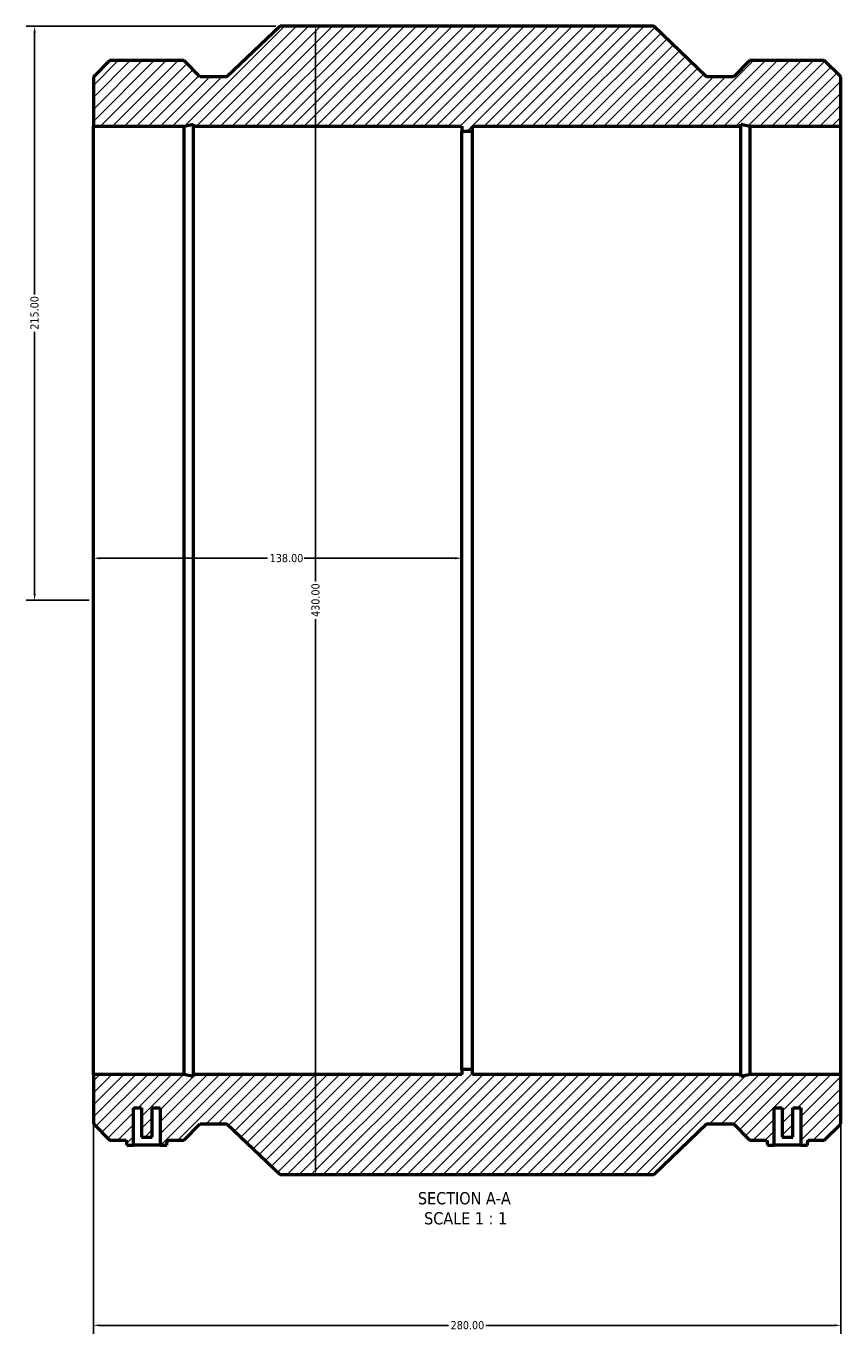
# Model space of a CAD drawing. Header units: millimetres. Extents: x -269 to 1215, y -320 to 1324.
# Tile 4 of 5: x 279 to 584, y 802 to 1292. Entities that reach past the tile are written whole.
import ezdxf

# ---------------------------------------------------------------- set-up
doc = ezdxf.new("R2010")
doc.units = ezdxf.units.MM
for name, color, linetype, lineweight in [('Dimension (ANSI)', 7, 'Continuous', 25), ('Hatch (ANSI)', 7, 'Continuous', 18), ('Symbol (ANSI)', 7, 'Continuous', 25), ('Visible (ANSI)', 7, 'Continuous', 50)]:
    doc.layers.add(name, color=color, linetype=linetype, lineweight=lineweight)
doc.styles.add('Label Text (ANSI)', font='tahoma.ttf')
doc.styles.add('Note Text (ANSI)', font='tahoma.ttf')
doc.dimstyles.new('Default - mm (ANSI)', dxfattribs={"dimtxt": 3.048, "dimasz": 2.5, "dimexe": 3.175, "dimexo": 1.6002, "dimgap": 0.8, "dimtad": 0, "dimtoh": 1, "dimrnd": 1e-08, "dimzin": 4, "dimdsep": 46, "dimtxsty": 'Note Text (ANSI)', "dimcen": 0.09, "dimdle": 10, "dimclrd": 256, "dimclre": 256, "dimclrt": 230, "dimadec": 1, "dimazin": 1, "dimtfac": 1, "dimtofl": 0, "dimtmove": 0, "dimatfit": 3, "dimfxl": 1, "dimtolj": 1, "dimtzin": 4, "dimlwd": -1, "dimlwe": -1, "dimarcsym": 0})

# ---------------------------------------------------------------- blocks, each defined once
blk = doc.blocks.new('*D7')
at = {"layer": 'Defpoints', "color": 0, "transparency": 16777216}
for p in [(442.03, 1092.36), (304.03, 1076.61), (442.03, 1076.61)]:
    blk.add_point(p, dxfattribs=at)
at = {"layer": 'Dimension (ANSI)', "transparency": 16777216}
for p, q in [((306.53, 1092.36), (369.29, 1092.36)), ((439.53, 1092.36), (382.97, 1092.36))]:
    blk.add_line(p, q, dxfattribs=at)
for points in [[(306.53, 1092.78), (306.53, 1091.95), (304.03, 1092.36)], [(439.53, 1092.78), (439.53, 1091.95), (442.03, 1092.36)]]:
    blk.add_solid(points, dxfattribs=at)
at = {"layer": 'Dimension (ANSI)', "color": 230, "true_color": 0xff0080, "transparency": 16777216, "insert": (370.09, 1093.96), "char_height": 3.048, "attachment_point": 1, "style": 'Note Text (ANSI)'}
blk.add_mtext('\\A1;138.00', dxfattribs=at)
blk = doc.blocks.new('*D8')
at = {"layer": 'Defpoints', "color": 0, "transparency": 16777216}
for p in [(387.29, 1291.61), (387.29, 861.61), (387.29, 861.61)]:
    blk.add_point(p, dxfattribs=at)
at = {"layer": 'Dimension (ANSI)', "transparency": 16777216}
for p, q in [((387.29, 1289.11), (387.29, 1083.64)), ((387.29, 864.11), (387.29, 1069.58))]:
    blk.add_line(p, q, dxfattribs=at)
for points in [[(386.87, 1289.11), (387.71, 1289.11), (387.29, 1291.61)], [(386.87, 864.11), (387.71, 864.11), (387.29, 861.61)]]:
    blk.add_solid(points, dxfattribs=at)
at = {"layer": 'Dimension (ANSI)', "color": 230, "true_color": 0xff0080, "transparency": 16777216, "insert": (385.7, 1070.38), "char_height": 3.048, "attachment_point": 1, "rotation": 90, "style": 'Note Text (ANSI)'}
blk.add_mtext('\\A1;430.00', dxfattribs=at)
blk = doc.blocks.new('*D9')
at = {"layer": 'Defpoints', "color": 0, "transparency": 16777216}
for p in [(374.03, 1291.61), (282.03, 1076.61), (304.03, 1076.61)]:
    blk.add_point(p, dxfattribs=at)
at = {"layer": 'Dimension (ANSI)', "transparency": 16777216}
for p, q in [((372.43, 1291.61), (278.86, 1291.61)), ((282.03, 1289.11), (282.03, 1191.07)), ((282.03, 1079.11), (282.03, 1177.15)), ((302.43, 1076.61), (278.86, 1076.61))]:
    blk.add_line(p, q, dxfattribs=at)
for points in [[(281.61, 1289.11), (282.45, 1289.11), (282.03, 1291.61)], [(281.61, 1079.11), (282.45, 1079.11), (282.03, 1076.61)]]:
    blk.add_solid(points, dxfattribs=at)
at = {"layer": 'Dimension (ANSI)', "color": 230, "true_color": 0xff0080, "transparency": 16777216, "insert": (280.44, 1177.95), "char_height": 3.048, "attachment_point": 1, "rotation": 90, "style": 'Note Text (ANSI)'}
blk.add_mtext('\\A1;215.00', dxfattribs=at)
blk = doc.blocks.new('*D10')
at = {"layer": 'Defpoints', "color": 0, "transparency": 16777216}
for p in [(304.03, 899.11), (584.03, 899.11), (584.03, 805.11)]:
    blk.add_point(p, dxfattribs=at)
at = {"layer": 'Dimension (ANSI)', "transparency": 16777216}
for p, q in [((304.03, 897.51), (304.03, 801.94)), ((584.03, 897.51), (584.03, 801.94)), ((306.53, 805.11), (437.07, 805.11)), ((581.53, 805.11), (450.99, 805.11))]:
    blk.add_line(p, q, dxfattribs=at)
for points in [[(306.53, 805.53), (306.53, 804.7), (304.03, 805.11)], [(581.53, 805.53), (581.53, 804.7), (584.03, 805.11)]]:
    blk.add_solid(points, dxfattribs=at)
at = {"layer": 'Dimension (ANSI)', "color": 230, "true_color": 0xff0080, "transparency": 16777216, "insert": (437.87, 806.71), "char_height": 3.048, "attachment_point": 1, "style": 'Note Text (ANSI)'}
blk.add_mtext('\\A1;280.00', dxfattribs=at)

msp = doc.modelspace()

# ---------------------------------------------------------------- hatches: boundary and pattern name
at = {"layer": 'Hatch (ANSI)'}
h = msp.add_hatch(dxfattribs=at)
h.set_pattern_fill('ANSI31', color=256, scale=25.4, style=0)
h.set_pattern_definition([(45, (0, 0), (-2.245064, 2.245064), [])])
h.paths.add_polyline_path([(304.031, 1272.65), (304.031, 1254.113), (337.988, 1254.113), (341.514, 1254.863), (341.514, 1254.113), (442.031, 1254.113), (442.031, 1252.338), (446.031, 1252.338), (446.031, 1254.113), (546.548, 1254.113), (546.548, 1254.863), (550.074, 1254.113), (584.031, 1254.113), (584.031, 1272.65), (577.723, 1278.713), (549.829, 1278.713), (543.766, 1272.65), (533.761, 1272.65), (514.031, 1291.613), (374.031, 1291.613), (354.056, 1272.65), (344.051, 1272.65), (337.988, 1278.713), (310.094, 1278.713)])
h.paths.add_polyline_path([(304.031, 899.113), (304.031, 880.576), (310.094, 874.513), (316.375, 874.513), (316.541, 872.613), (319.041, 872.613), (319.041, 886.613), (322.041, 886.613), (322.041, 875.613), (326.041, 875.613), (326.041, 886.613), (329.041, 886.613), (329.041, 872.613), (331.541, 872.613), (331.707, 874.513), (337.988, 874.513), (344.051, 880.576), (354.056, 880.576), (374.031, 861.613), (514.031, 861.613), (533.761, 880.576), (543.766, 880.576), (549.829, 874.513), (556.355, 874.513), (556.521, 872.613), (559.021, 872.613), (559.021, 886.613), (562.021, 886.613), (562.021, 875.613), (566.021, 875.613), (566.021, 886.613), (569.021, 886.613), (569.021, 872.613), (571.521, 872.613), (571.687, 874.513), (577.723, 874.513), (584.031, 880.576), (584.031, 899.113), (550.074, 899.113), (546.548, 898.364), (546.548, 899.113), (446.031, 899.113), (446.031, 900.888), (442.031, 900.888), (442.031, 899.113), (341.514, 899.113), (341.514, 898.364), (337.988, 899.113)])

# ---------------------------------------------------------------- linework, layer by layer
at = {"layer": 'Visible (ANSI)'}
for p, q in [((374.031, 1291.613), (354.056, 1272.65)), ((514.031, 1291.613), (374.031, 1291.613)), ((533.761, 1272.65), (514.031, 1291.613)), ((310.094, 1278.713), (304.031, 1272.65)), ((337.988, 1278.713), (310.094, 1278.713)), ((344.051, 1272.65), (337.988, 1278.713)), ((549.829, 1278.713), (543.766, 1272.65)), ((577.723, 1278.713), (549.829, 1278.713)), ((584.031, 1272.65), (577.723, 1278.713)), ((304.031, 1272.65), (304.031, 1254.113)), ((354.056, 1272.65), (344.051, 1272.65)), ((543.766, 1272.65), (533.761, 1272.65)), ((584.031, 1254.113), (584.031, 1272.65)), ((304.031, 1254.113), (337.988, 1254.113)), ((304.031, 899.113), (304.031, 1254.113)), ((337.988, 1254.113), (341.514, 1254.863)), ((337.988, 899.113), (337.988, 1254.113)), ((341.514, 1254.863), (341.514, 1254.113)), ((341.514, 1254.113), (442.031, 1254.113)), ((341.514, 899.113), (341.514, 1254.113)), ((442.031, 1254.113), (442.031, 1252.338)), ((446.031, 1252.338), (446.031, 1254.113)), ((446.031, 1254.113), (546.548, 1254.113)), ((546.548, 1254.113), (546.548, 1254.863)), ((546.548, 1254.863), (550.074, 1254.113)), ((546.548, 899.113), (546.548, 1254.113)), ((550.074, 1254.113), (584.031, 1254.113)), ((550.074, 899.113), (550.074, 1254.113)), ((584.031, 899.113), (584.031, 1254.113)), ((442.031, 1252.338), (446.031, 1252.338)), ((442.031, 900.888), (442.031, 1252.338)), ((446.031, 900.888), (446.031, 1252.338)), ((304.031, 899.113), (304.031, 880.576)), ((337.988, 899.113), (304.031, 899.113)), ((341.514, 898.364), (337.988, 899.113)), ((442.031, 899.113), (341.514, 899.113)), ((341.514, 899.113), (341.514, 898.364)), ((446.031, 900.888), (442.031, 900.888)), ((442.031, 900.888), (442.031, 899.113)), ((446.031, 899.113), (446.031, 900.888)), ((546.548, 899.113), (446.031, 899.113)), ((550.074, 899.113), (546.548, 898.364)), ((546.548, 898.364), (546.548, 899.113)), ((584.031, 899.113), (550.074, 899.113)), ((584.031, 880.576), (584.031, 899.113)), ((319.041, 872.613), (319.041, 886.613)), ((319.041, 886.613), (322.041, 886.613)), ((322.041, 886.613), (322.041, 875.613)), ((326.041, 875.613), (326.041, 886.613)), ((326.041, 886.613), (329.041, 886.613)), ((329.041, 886.613), (329.041, 872.613)), ((559.021, 872.613), (559.021, 886.613)), ((559.021, 886.613), (562.021, 886.613)), ((562.021, 886.613), (562.021, 875.613)), ((566.021, 875.613), (566.021, 886.613)), ((566.021, 886.613), (569.021, 886.613)), ((569.021, 886.613), (569.021, 872.613)), ((304.031, 880.576), (310.094, 874.513)), ((337.988, 874.513), (344.051, 880.576)), ((344.051, 880.576), (354.056, 880.576)), ((354.056, 880.576), (374.031, 861.613)), ((514.031, 861.613), (533.761, 880.576)), ((533.761, 880.576), (543.766, 880.576)), ((543.766, 880.576), (549.829, 874.513)), ((577.723, 874.513), (584.031, 880.576)), ((310.094, 874.513), (316.375, 874.513)), ((316.375, 874.513), (316.541, 872.613)), ((316.541, 872.613), (319.041, 872.613)), ((329.041, 872.613), (319.041, 872.613)), ((322.041, 875.613), (326.041, 875.613)), ((329.041, 872.613), (331.541, 872.613)), ((331.541, 872.613), (331.707, 874.513)), ((331.707, 874.513), (337.988, 874.513)), ((549.829, 874.513), (556.355, 874.513)), ((556.355, 874.513), (556.521, 872.613)), ((556.521, 872.613), (559.021, 872.613)), ((569.021, 872.613), (559.021, 872.613)), ((562.021, 875.613), (566.021, 875.613)), ((569.021, 872.613), (571.521, 872.613)), ((571.521, 872.613), (571.687, 874.513)), ((571.687, 874.513), (577.723, 874.513)), ((374.031, 861.613), (514.031, 861.613))]:
    msp.add_line(p, q, dxfattribs=at)

# ---------------------------------------------------------------- texts
at = {"layer": 'Symbol (ANSI)', "char_height": 4.572, "attachment_point": 7, "style": 'Label Text (ANSI)'}
for s, insert in [('SECTION A-A', (425.607, 850.349)), ('SCALE 1 : 1', (427.926, 842.836))]:
    msp.add_mtext(s, dxfattribs=dict(at, insert=insert))

# ---------------------------------------------------------------- dimensions: what is measured, and where the dimension line sits
at = {"layer": 'Dimension (ANSI)'}
for base, p1, p2, angle, override, picture, middle in [((282.031, 1076.613), (374.031, 1291.613), (304.031, 1076.613), 90, {"dimtoh": 0, "dimdec": 2, "dimtp": 0, "dimtm": 0, "dimtdec": 2, "dimatfit": 1}, '*D9', (282.031, 1184.113)), ((387.288, 861.613), (387.288, 1291.613), (387.288, 861.613), 90, {"dimtoh": 0, "dimdec": 2, "dimse1": 1, "dimse2": 1, "dimtp": 0, "dimtm": 0, "dimtdec": 2, "dimatfit": 1}, '*D8', (387.288, 1076.613)), ((442.031, 1092.365), (304.031, 1076.613), (442.031, 1076.613), 180, {"dimtoh": 0, "dimdec": 2, "dimse1": 1, "dimse2": 1, "dimtp": 0, "dimtm": 0, "dimtdec": 2, "dimatfit": 1}, '*D7', (376.13, 1092.365)), ((584.031, 805.113), (304.031, 899.113), (584.031, 899.113), 180, {"dimtoh": 0, "dimdec": 2, "dimtp": 0, "dimtm": 0, "dimtdec": 2, "dimatfit": 1}, '*D10', (444.031, 805.113))]:
    dim = msp.add_linear_dim(base=base, p1=p1, p2=p2, angle=angle, dimstyle='Default - mm (ANSI)', override=override, dxfattribs=at)
    dim.commit()
    dim.dimension.update_dxf_attribs({"geometry": picture, "text_midpoint": middle, "dimtype": 160})

doc.saveas('drawing.dxf')
